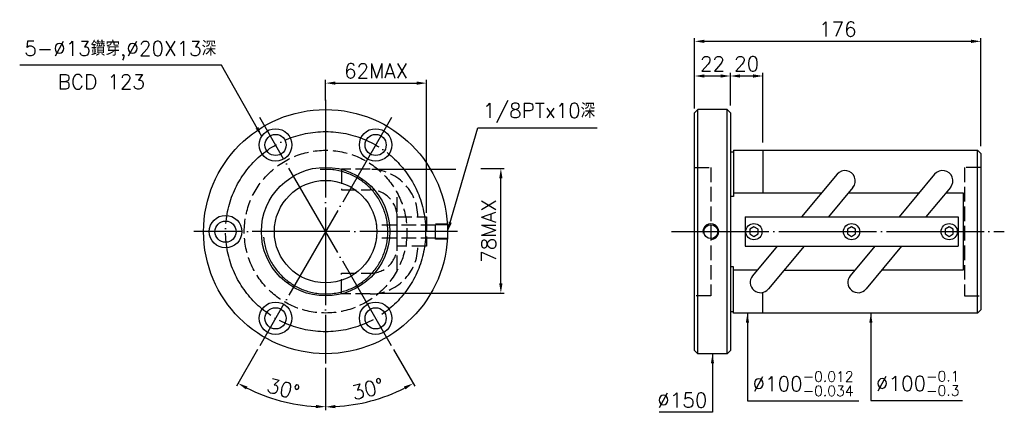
# Model space of a CAD drawing. Header units: millimetres. Extents: x -235 to 370, y -35 to 206.
import ezdxf
from ezdxf.enums import TextEntityAlignment as Align

# ---------------------------------------------------------------- set-up
doc = ezdxf.new("R2010")
doc.units = ezdxf.units.MM
doc.header["$LTSCALE"] = 3
for name, pattern in [('CENTER', [22, 20, -1, 0, -1]), ('DASHED', [4, 3, -1]), ('THIN', [200000, 200000, 0])]:
    doc.linetypes.add(name, pattern=pattern)
for name, color, linetype in [('NT', 7, 'Continuous'), ('NT-DIM', 2, 'Continuous'), ('SH', 7, 'Continuous'), ('sh_dim', 2, 'Continuous'), ('text', 4, 'Continuous')]:
    doc.layers.add(name, color=color, linetype=linetype)
doc.styles.get("Standard").update_dxf_attribs({"font": 'simplex.shx', "bigfont": 'chineset.shx'})
doc.dimstyles.new('ISO-25', dxfattribs={"dimscale": 3, "dimtxt": 3, "dimasz": 2, "dimexe": 0.646, "dimexo": 0.862, "dimgap": 1, "dimtad": 1, "dimdec": 3, "dimdsep": 46, "dimtxsty": 'Standard', "dimcen": 1.5, "dimclrd": 256, "dimclre": 256, "dimclrt": 256, "dimazin": 2, "dimtfac": 1, "dimtdec": 3, "dimtmove": 0, "dimatfit": 3, "dimfxl": 0, "dimtolj": 1, "dimlwd": -1, "dimlwe": -1, "dimarcsym": 0})

# ---------------------------------------------------------------- blocks, each defined once
blk = doc.blocks.new('*D11')
at = {"layer": 'Defpoints', "color": 0}
for p in [(355.83, 193.05), (179.83, 149.12), (355.83, 126.12)]:
    blk.add_point(p, dxfattribs=at)
at = {"layer": 'NT-DIM'}
for p, q in [((179.83, 151.7), (179.83, 194.99)), ((355.83, 128.7), (355.83, 194.99)), ((185.83, 193.05), (349.83, 193.05))]:
    blk.add_line(p, q, dxfattribs=at)
for points in [[(185.83, 194.05), (185.83, 192.05), (179.83, 193.05)], [(349.83, 194.05), (349.83, 192.05), (355.83, 193.05)]]:
    blk.add_solid(points, dxfattribs=at)
at = {"layer": 'NT-DIM', "insert": (267.83, 200.55), "char_height": 9, "attachment_point": 5}
blk.add_mtext('\\A1;176', dxfattribs=at)
blk = doc.blocks.new('*D12')
at = {"layer": 'Defpoints', "color": 0}
for p in [(221.83, 171.75), (201.83, 151.12), (221.83, 128.29)]:
    blk.add_point(p, dxfattribs=at)
at = {"layer": 'NT-DIM'}
for p, q in [((201.83, 153.7), (201.83, 173.69)), ((207.83, 171.75), (215.83, 171.75)), ((221.83, 130.88), (221.83, 173.69))]:
    blk.add_line(p, q, dxfattribs=at)
for points in [[(207.83, 172.75), (207.83, 170.75), (201.83, 171.75)], [(215.83, 172.75), (215.83, 170.75), (221.83, 171.75)]]:
    blk.add_solid(points, dxfattribs=at)
at = {"layer": 'NT-DIM', "insert": (211.83, 179.25), "char_height": 9, "attachment_point": 5}
blk.add_mtext('\\A1;20', dxfattribs=at)
blk = doc.blocks.new('*D13')
at = {"layer": 'Defpoints', "color": 0}
for p in [(201.83, 171.75), (179.83, 151.12), (201.83, 151.12)]:
    blk.add_point(p, dxfattribs=at)
at = {"layer": 'NT-DIM'}
for p, q in [((179.83, 153.7), (179.83, 173.69)), ((185.83, 171.75), (195.83, 171.75)), ((201.83, 153.7), (201.83, 173.69))]:
    blk.add_line(p, q, dxfattribs=at)
for points in [[(185.83, 172.75), (185.83, 170.75), (179.83, 171.75)], [(195.83, 172.75), (195.83, 170.75), (201.83, 171.75)]]:
    blk.add_solid(points, dxfattribs=at)
at = {"layer": 'NT-DIM', "insert": (190.83, 179.25), "char_height": 9, "attachment_point": 5}
blk.add_mtext('\\A1;22', dxfattribs=at)
blk = doc.blocks.new('*D15')
at = {"layer": 'Defpoints', "color": 0}
for p in [(15.03, 167.37), (-46.97, 154.12), (15.03, 85.12)]:
    blk.add_point(p, dxfattribs=at)
at = {"layer": 'NT-DIM'}
for p, q in [((-46.97, 156.7), (-46.97, 169.31)), ((-40.97, 167.37), (9.03, 167.37)), ((15.03, 87.7), (15.03, 169.31))]:
    blk.add_line(p, q, dxfattribs=at)
for points in [[(-40.97, 168.37), (-40.97, 166.37), (-46.97, 167.37)], [(9.03, 168.37), (9.03, 166.37), (15.03, 167.37)]]:
    blk.add_solid(points, dxfattribs=at)
at = {"layer": 'NT-DIM', "insert": (-15.97, 174.87), "char_height": 9, "attachment_point": 5}
blk.add_mtext('\\A1;62MAX', dxfattribs=at)
blk = doc.blocks.new('*D20')
at = {"layer": 'Defpoints', "color": 0}
for p in [(-46.97, 157.12), (-6.47, 146.26), (-87.47, 5.97), (-46.97, -4.88), (-83.77, -25)]:
    blk.add_point(p, dxfattribs=at)
at = {"layer": 'NT-DIM'}
for p, q in [((-88.76, 3.73), (-101.74, -18.75)), ((-46.97, -7.47), (-46.97, -33.42))]:
    blk.add_line(p, q, dxfattribs=at)
blk.add_arc((-46.97, 76.12), 107.6, 243.19535, 266.80465, dxfattribs=at)
for points in [[(-95.97, -20.8), (-95.02, -19.04), (-100.77, -17.07)], [(-52.94, -30.32), (-52.99, -32.32), (-46.97, -31.48)]]:
    blk.add_solid(points, dxfattribs=at)
at = {"layer": 'NT-DIM', "insert": (-72.88, -20.57), "char_height": 9, "attachment_point": 5, "rotation": 345}
blk.add_mtext('\\A1;30°', dxfattribs=at)
blk = doc.blocks.new('*D21')
at = {"layer": 'Defpoints', "color": 0}
for p in [(-46.97, 157.12), (-87.47, 146.26), (-6.47, 5.97), (-46.97, -4.88), (-28.27, -29.92)]:
    blk.add_point(p, dxfattribs=at)
at = {"layer": 'NT-DIM'}
for p, q in [((-5.18, 3.73), (7.84, -18.81)), ((-46.97, -7.47), (-46.97, -33.49))]:
    blk.add_line(p, q, dxfattribs=at)
blk.add_arc((-46.97, 76.12), 107.67, 273.19322, 296.80678, dxfattribs=at)
for points in [[(1.11, -19.1), (2.06, -20.86), (6.87, -17.13)], [(-40.94, -32.39), (-41, -30.39), (-46.97, -31.56)]]:
    blk.add_solid(points, dxfattribs=at)
at = {"layer": 'NT-DIM', "insert": (-21.04, -20.64), "char_height": 9, "attachment_point": 5, "rotation": 15}
blk.add_mtext('\\A1;30°', dxfattribs=at)

msp = doc.modelspace()

# ---------------------------------------------------------------- linework, layer by layer
at = {"layer": 'NT', "color": 3, "linetype": 'CENTER'}
for p, q in [((-46.9693, 157.1159), (-46.9693, -4.8841)), ((-6.4693, 146.264), (-87.4693, 5.9679)), ((-6.4693, 5.9679), (-87.4693, 146.264)), ((34.0307, 76.1159), (-127.9693, 76.1159))]:
    msp.add_line(p, q, dxfattribs=at)
at = {"layer": 'NT', "color": 7, "linetype": 'Continuous'}
for p, q in [((179.8268, 149.1159), (181.8268, 151.1159)), ((179.8268, 3.1159), (179.8268, 149.1159)), ((181.8268, 1.1159), (181.8268, 151.1159)), ((199.8268, 151.1159), (181.8268, 151.1159)), ((199.8268, 1.1159), (199.8268, 151.1159)), ((199.8268, 151.1159), (201.8268, 149.1159)), ((201.8268, 149.1159), (201.8268, 3.1159)), ((201.8268, 125.1159), (203.8268, 125.1159)), ((203.8268, 126.1159), (203.8268, 97.6798)), ((203.8268, 126.1159), (353.8268, 126.1159)), ((221.8268, 126.1159), (221.8268, 99.8646)), ((353.8268, 126.1159), (355.8268, 124.1159)), ((353.8268, 26.1159), (353.8268, 126.1159)), ((355.8268, 124.1159), (355.8268, 28.1159)), ((267.391, 111.3529), (245.5555, 85.1159)), ((327.391, 111.3529), (305.5555, 85.1159)), ((277.1526, 103.2289), (262.0783, 85.1159)), ((337.1526, 103.2289), (322.0783, 85.1159)), ((203.8268, 97.6798), (201.8268, 97.6798)), ((210.8268, 85.1159), (341.8268, 85.1159)), ((210.8268, 85.1159), (210.8268, 67.1159)), ((341.8268, 85.1159), (341.8268, 67.1159)), ((210.8268, 67.1159), (341.8268, 67.1159)), ((230.5753, 67.1159), (215.501, 49.0029)), ((247.0981, 67.1159), (225.2626, 40.8789)), ((290.5753, 67.1159), (275.501, 49.0029)), ((307.0981, 67.1159), (285.2626, 40.8789)), ((203.8268, 54.5521), (201.8268, 54.5521)), ((203.8268, 26.1159), (203.8268, 54.5521)), ((234.8236, 52.3672), (278.3009, 52.3672)), ((221.8268, 26.1159), (221.8268, 38.7575)), ((201.8268, 27.1159), (203.8268, 27.1159)), ((353.8268, 26.1159), (203.8268, 26.1159)), ((353.8268, 26.1159), (355.8268, 28.1159)), ((179.8268, 3.1159), (181.8268, 1.1159)), ((199.8268, 1.1159), (181.8268, 1.1159)), ((199.8268, 1.1159), (201.8268, 3.1159))]:
    msp.add_line(p, q, dxfattribs=at)
at = {"layer": 'NT', "color": 1, "linetype": 'DASHED'}
for p, q in [((179.8268, 115.6159), (189.8268, 115.6159)), ((189.8268, 115.6159), (189.8268, 36.6159)), ((355.8268, 115.6159), (345.8268, 115.6159)), ((345.8268, 115.6159), (345.8268, 36.6159)), ((-2.9693, 52.3672), (-2.9693, 99.8646)), ((189.8268, 36.6159), (179.8268, 36.6159)), ((345.8268, 36.6159), (355.8268, 36.6159))]:
    msp.add_line(p, q, dxfattribs=at)
for points in [[(-19.5599, 114.4065), (-37.2041, 114.4065), (-37.2041, 101.7065), (-19.5599, 101.7065)], [(-2.9693, 85.1159), (15.0307, 85.1159), (15.0307, 67.1159), (-2.9693, 67.1159), (-2.9693, 85.1159)], [(-19.5599, 37.8253), (-37.2041, 37.8253), (-37.2041, 50.5253), (-19.5599, 50.5253)]]:
    msp.add_lwpolyline(points, dxfattribs=at)
at = {"layer": 'NT', "color": 7, "linetype": 'Continuous'}
for points in [[(203.8268, 99.8646), (257.8299, 99.8646)], [(274.3527, 99.8646), (317.8299, 99.8646)], [(334.3527, 99.8646), (344.8268, 99.8646), (344.8268, 52.3672), (294.8236, 52.3672)], [(218.3009, 52.3672), (203.8268, 52.3672)]]:
    msp.add_lwpolyline(points, dxfattribs=at)
for points in [[(216.3268, 79.0027), (213.8268, 77.5593), (213.8268, 74.6725), (216.3268, 73.2292), (218.8268, 74.6725), (218.8268, 77.5593)], [(276.3268, 79.0027), (273.8268, 77.5593), (273.8268, 74.6725), (276.3268, 73.2292), (278.8268, 74.6725), (278.8268, 77.5593)], [(336.3268, 79.0027), (333.8268, 77.5593), (333.8268, 74.6725), (336.3268, 73.2292), (338.8268, 74.6725), (338.8268, 77.5593)]]:
    msp.add_lwpolyline(points, close=True, dxfattribs=at)
for centre, radius in [((-46.9693, 76.1159), 75), ((-77.7193, 129.3765), 10), ((-16.2193, 129.3765), 10), ((-77.7193, 129.3765), 6.5), ((-16.2193, 129.3765), 6.5), ((-46.9693, 76.1159), 39.5), ((-46.9693, 76.1159), 31.5), ((-108.4693, 76.1159), 10), ((-108.4693, 76.1159), 6.5), ((216.3268, 76.1159), 5), ((276.3268, 76.1159), 5), ((336.3268, 76.1159), 5), ((-77.7193, 22.8554), 10), ((-16.2193, 22.8554), 10), ((-77.7193, 22.8554), 6.5), ((-16.2193, 22.8554), 6.5)]:
    msp.add_circle(centre, radius, dxfattribs=at)
at = {"layer": 'NT', "color": 3, "linetype": 'CENTER'}
msp.add_circle((-46.9693, 76.1159), 61.5, dxfattribs=at)
at = {"layer": 'NT', "color": 1, "linetype": 'DASHED'}
msp.add_circle((-46.9693, 76.1159), 50, dxfattribs=at)
at = {"layer": 'NT', "color": 5, "linetype": 'THIN'}
msp.add_arc((-46.9693, 76.1159), 38.267, 185, 95, dxfattribs=at)
at = {"layer": 'NT', "color": 1, "linetype": 'DASHED'}
for centre, radius, start, end in [((-19.5599, 85.1159), 29.2906, 0, 90), ((-19.5599, 85.1159), 16.5906, 0, 90), ((-19.5599, 67.1159), 29.2906, 270, 0), ((-19.5599, 67.1159), 16.5906, 270, 360)]:
    msp.add_arc(centre, radius, start, end, dxfattribs=at)
at = {"layer": 'NT', "color": 7, "linetype": 'Continuous'}
for centre, start, end in [((272.2718, 107.2909), 320.2315077, 140.2315077), ((332.2718, 107.2909), 320.2315077, 140.2315077), ((220.3818, 44.9409), 140.2315077, 320.2315077), ((280.3818, 44.9409), 140.2315077, 320.2315077)]:
    msp.add_arc(centre, 6.35, start, end, dxfattribs=at)
at = {"layer": 'NT-DIM'}
for p, q in [((-16.9739, 114.4065), (33.0332, 114.4065)), ((48.4715, 114.8926), (62.6966, 114.8926)), ((60.7586, 44.3114), (60.7586, 108.8926)), ((-14.246, 38.3114), (62.6966, 38.3114))]:
    msp.add_line(p, q, dxfattribs=at)
for points in [[(59.7586, 108.8926), (61.7586, 108.8926), (60.7586, 114.8926)], [(59.7586, 44.3114), (61.7586, 44.3114), (60.7586, 38.3114)]]:
    msp.add_solid(points, dxfattribs=at)
at = {"layer": 'SH', "color": 1, "linetype": 'DASHED'}
for p, q in [((20.6343, 80.1678), (-15.4657, 80.1678)), ((28.0307, 80.9799), (20.6343, 80.7488)), ((20.6343, 71.4831), (20.6343, 80.7488)), ((28.0307, 80.3989), (20.6343, 80.1678)), ((20.6343, 72.0641), (-15.4657, 72.0641)), ((28.0307, 71.8329), (20.6343, 72.0641)), ((28.0307, 71.2519), (20.6343, 71.4831))]:
    msp.add_line(p, q, dxfattribs=at)
at = {"layer": 'SH', "color": 3, "linetype": 'CENTER'}
msp.add_line((165.5479, 76.1159), (370.2126, 76.1159), dxfattribs=at)
at = {"layer": 'SH', "color": 7, "linetype": 'Continuous'}
msp.add_circle((189.8268, 76.1159), 4.2835, dxfattribs=at)
at = {"layer": 'SH', "color": 5, "linetype": 'Continuous'}
msp.add_arc((189.8268, 76.1159), 4.864, 275.5605976, 194.4802473, dxfattribs=at)

# ---------------------------------------------------------------- texts
at = {"layer": 'NT-DIM'}
msp.add_text('BCD 123', height=9, dxfattribs=at).set_placement((-184.8303, 172.6998), align=Align.TOP_CENTER)
at = {"layer": 'NT-DIM', "insert": (53.2586, 76.602), "char_height": 9, "attachment_point": 5, "rotation": 90}
msp.add_mtext('78MAX', dxfattribs=at)
at = {"layer": 'NT-DIM', "char_height": 9}
for s, insert, attachment_point in [('\\A1;%%c100{\\H0.7x;\\S-0.012^ -0.034;}', (215.4268, -24.8841), 7), ('\\A1;\\A1;\\A1;%%c100{\\H0.7x;\\S-0.1^ -0.3;}', (291.2834, -24.7204), 7), ('\\A1;%%c150', (187.7268, -31.8841), 9)]:
    msp.add_mtext(s, dxfattribs=dict(at, insert=insert, attachment_point=attachment_point))
at = {"layer": 'SH', "linetype": 'Continuous', "insert": (49.6439, 142.9886), "char_height": 9, "attachment_point": 7}
msp.add_mtext('{\\C2;1/8PTx10深}', dxfattribs=at)
at = {"layer": 'text', "color": 2, "insert": (-114.1426, 181.4367), "char_height": 9, "attachment_point": 9}
msp.add_mtext('5-%%C13鑽穿,%%C20X13深', dxfattribs=at)

# ---------------------------------------------------------------- dimensions: what is measured, and where the dimension line sits
at = {"layer": 'NT-DIM'}
for base, p1, p2, picture, middle in [((355.8268, 193.0537), (179.8268, 149.1159), (355.8268, 126.1159), '*D11', (267.8268, 200.5537)), ((201.8268, 171.7509), (179.8268, 151.1159), (201.8268, 151.1159), '*D13', (190.8268, 179.2509))]:
    dim = msp.add_linear_dim(base=base, p1=p1, p2=p2, dimstyle='ISO-25', dxfattribs=at)
    dim.commit()
    dim.dimension.update_dxf_attribs({"geometry": picture, "text_midpoint": middle})
dim = msp.add_linear_dim(base=(221.8268, 171.7509), p1=(201.8268, 151.1159), p2=(221.8268, 128.2926), dimstyle='ISO-25', dxfattribs=at)
dim.commit()
dim.dimension.update_dxf_attribs({"geometry": '*D12', "text_midpoint": (211.8268, 171.7509), "dimtype": 160})
dim = msp.add_linear_dim(base=(15.0307, 167.3738), p1=(-46.9693, 154.1159), p2=(15.0307, 85.1159), text='62MAX', dimstyle='ISO-25', dxfattribs=at)
dim.commit()
dim.dimension.update_dxf_attribs({"geometry": '*D15', "text_midpoint": (-15.9693, 174.8738)})
for base, line1, line2, picture, middle in [((-83.7707, -24.995), ((-46.9693, 157.1159), (-46.9693, -4.8841)), ((-6.4693, 146.264), (-87.4693, 5.9679)), '*D20', (-72.8771, -20.5733)), ((-28.2723, -29.92), ((-6.4693, 5.9679), (-87.4693, 146.264)), ((-46.9693, 157.1159), (-46.9693, -4.8841)), '*D21', (-21.043, -20.6425))]:
    dim = msp.add_angular_dim_2l(base=base, line1=line1, line2=line2, dimstyle='ISO-25', dxfattribs=at)
    dim.commit()
    dim.dimension.update_dxf_attribs({"geometry": picture, "text_midpoint": middle})

# ---------------------------------------------------------------- leaders
at = {"layer": 'NT-DIM', "annotation_type": 0, "has_hookline": 1}
for points, hookline_direction, text_width in [([(212.3268, 26.1159), (212.3268, -27.8841), (212.4268, -27.8841)], 0, 65.4429), ([(288.1834, 26.1159), (288.1834, -27.7204), (288.2834, -27.7204)], 0, 53.1429), ([(190.8268, 1.1159), (190.8268, -34.8841), (190.7268, -34.8841)], 1, 29.5714)]:
    msp.add_leader(points, dimstyle='ISO-25', dxfattribs=dict(at, hookline_direction=hookline_direction, text_width=text_width))
at = {"layer": 'sh_dim', "color": 2, "linetype": 'Continuous', "annotation_type": 0, "has_hookline": 1, "hookline_direction": 0, "text_width": 70.2857}
msp.add_leader([(28.0307, 76.1159), (46.5439, 139.9886), (46.6439, 139.9886)], dimstyle='ISO-25', dxfattribs=at)
at = {"layer": 'text', "color": 2, "annotation_type": 0, "has_hookline": 1, "hookline_direction": 1, "text_width": 120.8571}
msp.add_leader([(-86.2024, 134.6715), (-111.0432, 178.4477), (-111.1426, 178.4367)], dimstyle='ISO-25', override={"dimclrd": 2}, dxfattribs=at)

doc.saveas('drawing.dxf')
